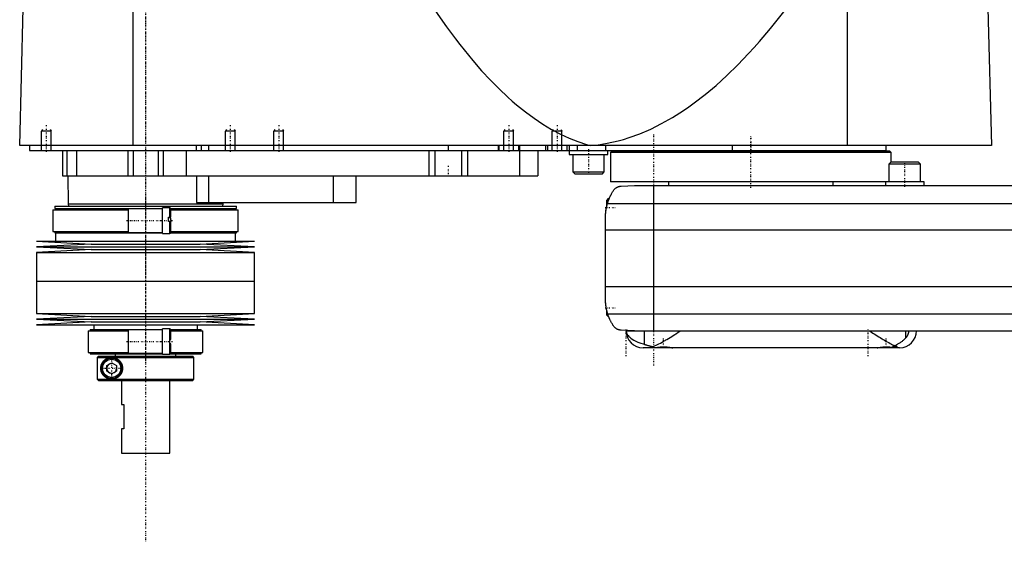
# Model space of a CAD drawing. Extents: x -502 to 174, y -319 to 715.
# Tile 1 of 4: x -502 to -95, y -87 to 129. Entities that reach past the tile are written whole.
import ezdxf

# ---------------------------------------------------------------- set-up
doc = ezdxf.new("R2010")
doc.units = 0
doc.linetypes.add('CENTER', pattern=[1.5, 0.45, -0.5, 0.05, -0.5])
for name, color, linetype in [('AM_0', 7, 'CONTINUOUS'), ('AM_10', 7, 'CONTINUOUS'), ('AM_7', 7, 'CENTER')]:
    doc.layers.add(name, color=color, linetype=linetype)

msp = doc.modelspace()

# ---------------------------------------------------------------- linework, layer by layer
at = {"layer": 'AM_0', "color": 7, "linetype": 'CONTINUOUS'}
for p, q in [((-455.15, 76.5), (-455.15, 137.05)), ((-160, 76.5), (-160, 135.49)), ((-502, 76.5), (-500.5, 133.35)), ((-102, 133.35), (-100.5, 76.5)), ((-100.5, 76.5), (-502, 76.5)), ((-498, 76.5), (-498, 74.5)), ((-498, 74.5), (-144, 74.5)), ((-489, 74.5), (-489.01, 74.51)), ((-484.3, 74.5), (-484.3, 64)), ((-482.5, 74.5), (-482.5, 64)), ((-478.5, 74.5), (-478.5, 64)), ((-457.3, 74.5), (-457.3, 64)), ((-455.19, 74.5), (-455.19, 64)), ((-444.81, 74.5), (-444.81, 64)), ((-442.7, 74.5), (-442.7, 64)), ((-433.21, 74.5), (-433.21, 64)), ((-429.15, 76.5), (-429.15, 74.5)), ((-427, 76.5), (-427, 74.5)), ((-424, 76.5), (-424, 74.5)), ((-333, 74.5), (-333, 64)), ((-330.52, 74.5), (-330.52, 64)), ((-325, 76.5), (-325, 74.5)), ((-319.48, 74.5), (-319.48, 64)), ((-317, 74.5), (-317, 64)), ((-304.35, 76.5), (-304.35, 74.5)), ((-304, 76.5), (-304, 74.5)), ((-296, 76.5), (-296, 74.5)), ((-295.51, 74.5), (-295.51, 64)), ((-295.5, 76.5), (-295.5, 74.5)), ((-288, 74.5), (-288, 64)), ((-284.75, 76.5), (-284.75, 74.5)), ((-284, 76.5), (-284, 74.5)), ((-276, 76.5), (-276, 74.5)), ((-275, 76.5), (-275, 72.9)), ((-271.73, 76.5), (-271.73, 74.5)), ((-260.01, 76.5), (-260.01, 74.5)), ((-259, 72.9), (-259, 74.5)), ((-257.5, 74.2), (-258, 73.7)), ((-258, 73.7), (-258, 61.5)), ((-142, 73.7), (-258, 73.7)), ((-142.5, 74.2), (-257.5, 74.2)), ((-234.25, 74.5), (-234.25, 74.2)), ((-207.66, 76.5), (-207.66, 74.5)), ((-165.75, 74.2), (-165.75, 74.5)), ((-144, 74.5), (-144, 76.5)), ((-142, 73.7), (-142.5, 74.2)), ((-142, 69.6), (-142, 73.7)), ((-275, 72.9), (-259, 72.9)), ((-273.5, 72.9), (-273.5, 65.7)), ((-260.5, 65.7), (-260.5, 72.9)), ((-142.09, 69.6), (-142.89, 68.8)), ((-130.69, 69.6), (-142.09, 69.6)), ((-129.89, 68.8), (-130.69, 69.6)), ((-273.5, 65.7), (-272.7, 64.9)), ((-273.5, 65.7), (-260.5, 65.7)), ((-261.3, 64.9), (-260.5, 65.7)), ((-142.89, 68.8), (-142.89, 61.6)), ((-129.89, 68.8), (-142.89, 68.8)), ((-129.89, 61.6), (-129.89, 68.8)), ((-484.3, 64), (-288, 64)), ((-482.18, 64), (-482, 52.5)), ((-429, 64), (-429, 53)), ((-424, 64), (-424, 53)), ((-372.56, 64), (-372.56, 53)), ((-363, 53), (-363, 64)), ((-272.7, 64.9), (-261.3, 64.9)), ((-144.39, 61.5), (-258, 61.5)), ((-234, 61.5), (-234, 60)), ((-166, 60), (-166, 61.5)), ((-144.39, 61.6), (-144.39, 60)), ((-128.39, 61.6), (-144.39, 61.6)), ((-128.39, 60), (-128.39, 61.6)), ((-253.58, 59.75), (-248, 60)), ((-248, 60), (58, 60)), ((-240, 0), (-240, 60)), ((-429, 53), (-363, 53)), ((-418, 52.5), (-417.99, 53)), ((-259, 54.5), (-259.5, 54)), ((-259.5, 51.41), (-259.5, 54)), ((-258.53, 54.5), (-259, 54.5)), ((-259, 53.21), (-259, 54.5)), ((-488.32, 50), (-488.32, 41)), ((-488.32, 50), (-457, 50)), ((-487.52, 51.5), (-487.52, 50.5)), ((-487.52, 51.5), (-412.48, 51.5)), ((-487.52, 50.5), (-443, 50.5)), ((-487.18, 50.5), (-487.18, 50)), ((-482, 52.5), (-481.9, 51.5)), ((-482, 52.5), (-418, 52.5)), ((-443, 50.35), (-457, 50.35)), ((-457, 40.65), (-457, 50.35)), ((-440, 50.75), (-443, 50.75)), ((-443, 40.25), (-443, 50.75)), ((-440, 46.9), (-440, 50.75)), ((-439.56, 50.5), (-412.48, 50.5)), ((-439.5, 46.9), (-439.5, 50.25)), ((-439.5, 50), (-411.68, 50)), ((-418.1, 51.5), (-418, 52.5)), ((-412.82, 50), (-412.82, 50.5)), ((-412.48, 50.5), (-412.48, 51.5)), ((-411.68, 41), (-411.68, 50)), ((69.24, 52.43), (-259.24, 52.43)), ((-440.5, 46.9), (-439.5, 46.9)), ((-440.5, 45.1), (-440.5, 46.9)), ((-440.5, 46.84), (-440, 46.84)), ((-439.5, 45.1), (-440.5, 45.1)), ((-440, 40.25), (-440, 45.1)), ((-439.5, 40.75), (-439.5, 45.1)), ((-260, 13.03), (-260, 46.97)), ((-488.32, 41), (-457, 41)), ((-487.52, 41), (-487.52, 40.5)), ((-439.5, 41), (-411.68, 41)), ((-412.48, 40.5), (-412.48, 41)), ((70, 41.62), (-260, 41.62)), ((-495, 37), (-472.5, 35.85)), ((-495, 37), (-405, 37)), ((-487.52, 40.5), (-443, 40.5)), ((-487.18, 40.5), (-487.18, 37)), ((-457, 40.65), (-443, 40.65)), ((-443, 40.25), (-440, 40.25)), ((-439.56, 40.5), (-412.48, 40.5)), ((-427.5, 35.85), (-405, 37)), ((-412.82, 37), (-412.82, 40.5)), ((-472.5, 35.85), (-495, 34.7)), ((-495, 34.7), (-472.5, 33.55)), ((-495, 34.7), (-405, 34.7)), ((-472.5, 33.55), (-495, 32.4)), ((-472.5, 35.85), (-427.5, 35.85)), ((-472.5, 33.55), (-427.5, 33.55)), ((-405, 34.7), (-427.5, 35.85)), ((-427.5, 33.55), (-405, 34.7)), ((-405, 32.4), (-427.5, 33.55)), ((-495, 32.4), (-495, 20.5)), ((-495, 32.4), (-405, 32.4)), ((-405, 20.5), (-405, 32.4)), ((-495, 20.5), (-405, 20.5)), ((-495, 20.5), (-495, 7.1)), ((-495, 20.5), (-405, 20.5)), ((-405, 7.1), (-405, 20.5)), ((70, 18.16), (-260, 18.16)), ((-259.5, 6.5), (-259.5, 8.59)), ((-495, 7.1), (-472.5, 5.95)), ((-495, 7.1), (-405, 7.1)), ((-472.5, 5.95), (-495, 4.8)), ((-495, 4.8), (-472.5, 3.65)), ((-495, 4.8), (-405, 4.8)), ((-472.5, 5.95), (-427.5, 5.95)), ((-427.5, 5.95), (-405, 7.1)), ((-405, 4.8), (-427.5, 5.95)), ((-427.5, 3.65), (-405, 4.8)), ((-259.5, 6.5), (-259, 6)), ((69.01, 6.81), (-259.01, 6.81)), ((-259, 6), (-259, 6.79)), ((-259, 6), (-258.72, 6)), ((-472.5, 3.65), (-495, 2.5)), ((-495, 2.5), (-405, 2.5)), ((-473.7, 0), (-473.7, -9)), ((-473.7, 0), (-457, 0)), ((-472.9, 0.5), (-472.9, 0)), ((-472.9, 0.5), (-443, 0.5)), ((-472.5, 3.65), (-427.5, 3.65)), ((-471.4, 2.5), (-471.4, 0.5)), ((-443, 0.4), (-457, 0.4)), ((-457, -9.3), (-457, 0.4)), ((-440, 0.8), (-443, 0.8)), ((-443, -9.7), (-443, 0.8)), ((-440, -9.7), (-440, 0.8)), ((-439.54, 0.5), (-427.1, 0.5)), ((-439.5, -3.55), (-439.5, 0.3)), ((-439.5, 0), (-426.3, 0)), ((-428.6, 0.5), (-428.6, 2.5)), ((-405, 2.5), (-427.5, 3.65)), ((-427.1, 0), (-427.1, 0.5)), ((-426.3, -9), (-426.3, 0)), ((-248, 0), (-253.58, 0.25)), ((-251.5, 0), (58, 0)), ((-243.98, 0), (-243.98, -5.57)), ((-136.02, 0), (-136.02, -3.01)), ((-440, -3.55), (-439.5, -3.55)), ((-439.5, -5.35), (-440, -5.35)), ((-439.5, -9.2), (-439.5, -5.35)), ((-147.6, -7), (-244.5, -7)), ((-239.66, -6.94), (-239.6, -7)), ((-232.4, -7), (-232.39, -6.99)), ((-147.61, -6.99), (-147.6, -7)), ((-138.5, -7), (-147.6, -7)), ((-140, -6.6), (-141.02, -6.6)), ((-140.4, -7), (-140, -6.6)), ((-140, -6.6), (-140, -6.38)), ((-473.7, -9), (-457, -9)), ((-472.9, -9), (-472.9, -9.5)), ((-472.9, -9.5), (-442.99, -9.5)), ((-469.49, -10.5), (-469.99, -11)), ((-469.99, -11), (-430, -11)), ((-469.99, -11), (-469.99, -20)), ((-469.49, -10.5), (-430.5, -10.5)), ((-462.5, -9.5), (-462.5, -10.5)), ((-457, -9.3), (-443, -9.3)), ((-443, -9.7), (-440, -9.7)), ((-439.6, -9.5), (-427.1, -9.5)), ((-439.5, -9), (-426.3, -9)), ((-437.5, -10.5), (-437.5, -9.5)), ((-430, -11), (-430.5, -10.5)), ((-430, -20), (-430, -11)), ((-427.1, -9.5), (-427.1, -9)), ((-466, -14.35), (-464, -13.19)), ((-466, -16.65), (-466, -14.35)), ((-464, -13.19), (-462, -14.35)), ((-462, -14.35), (-462, -16.65)), ((-469.99, -20), (-430, -20)), ((-469.99, -20), (-469.49, -20.5)), ((-464, -17.81), (-466, -16.65)), ((-462, -16.65), (-464, -17.81)), ((-430.5, -20.5), (-430, -20)), ((-469.49, -20.5), (-430.5, -20.5)), ((-460, -20.5), (-460, -30.5)), ((-440, -50.5), (-440, -20.5)), ((-460, -30.5), (-459, -30.5)), ((-459, -30.5), (-459, -40.5)), ((-460, -40.5), (-460, -50.5)), ((-459, -40.5), (-460, -40.5)), ((-460, -50.5), (-440, -50.5))]:
    msp.add_line(p, q, dxfattribs=at)
for points in [[(-331.04, 133.35, 0), (-329.24, 130.69, 0), (-325.62, 125.55, 0), (-322.01, 120.66, 0), (-320.21, 118.31, 0), (-318.4, 116.02, 0), (-314.79, 111.62, 0), (-311.17, 107.47, 0), (-307.56, 103.57, 0), (-303.95, 99.92, 0), (-300.33, 96.51, 0), (-298.53, 94.9, 0), (-296.72, 93.35, 0), (-293.11, 90.44, 0), (-289.49, 87.78, 0), (-285.88, 85.36, 0), (-282.26, 83.19, 0), (-278.65, 81.27, 0), (-276.84, 80.41, 0), (-275.04, 79.6, 0), (-271.42, 78.17, 0), (-267.81, 77, 0), (-266, 76.5, 0)], [(-266, 76.5, 0), (-263.75, 76.74, 0), (-259.26, 77.45, 0), (-254.77, 78.47, 0), (-252.52, 79.09, 0), (-250.27, 79.79, 0), (-245.78, 81.42, 0), (-241.29, 83.35, 0), (-236.8, 85.59, 0), (-232.3, 88.14, 0), (-227.81, 90.99, 0), (-225.56, 92.53, 0), (-223.32, 94.15, 0), (-218.83, 97.61, 0), (-214.33, 101.38, 0), (-209.84, 105.46, 0), (-205.35, 109.84, 0), (-200.86, 114.53, 0), (-198.61, 116.99, 0), (-196.37, 119.53, 0), (-191.88, 124.83, 0), (-187.39, 130.43, 0), (-185.14, 133.35, 0)], [(-259.24, 52.43, 0), (-259.18, 52.62, 0), (-259.06, 53.02, 0), (-258.94, 53.4, 0), (-258.87, 53.6, 0), (-258.8, 53.78, 0), (-258.66, 54.16, 0), (-258.52, 54.53, 0), (-258.37, 54.89, 0), (-258.21, 55.24, 0), (-258.05, 55.58, 0), (-257.97, 55.75, 0), (-257.89, 55.91, 0), (-257.72, 56.24, 0), (-257.56, 56.55, 0), (-257.39, 56.85, 0), (-257.22, 57.14, 0), (-257.05, 57.42, 0), (-256.97, 57.56, 0), (-256.88, 57.69, 0), (-256.72, 57.95, 0), (-256.55, 58.19, 0), (-256.48, 58.31, 0)], [(-256.48, 58.31, 0), (-256.4, 58.39, 0), (-256.26, 58.55, 0), (-256.11, 58.69, 0), (-256.03, 58.76, 0), (-255.95, 58.83, 0), (-255.8, 58.95, 0), (-255.65, 59.06, 0), (-255.49, 59.16, 0), (-255.34, 59.25, 0), (-255.19, 59.33, 0), (-255.11, 59.37, 0), (-255.03, 59.4, 0), (-254.88, 59.46, 0), (-254.74, 59.52, 0), (-254.58, 59.57, 0), (-254.49, 59.6, 0), (-254.46, 59.61, 0), (-254.43, 59.61, 0), (-254.42, 59.62, 0), (-254.41, 59.62, 0), (-254.38, 59.63, 0), (-254.35, 59.64, 0), (-254.32, 59.64, 0), (-254.29, 59.65, 0), (-254.26, 59.66, 0), (-254.25, 59.66, 0), (-254.24, 59.66, 0), (-254.21, 59.67, 0), (-254.18, 59.67, 0), (-254.16, 59.68, 0), (-254.15, 59.68, 0), (-254.12, 59.69, 0), (-254.08, 59.69, 0), (-254.07, 59.69, 0), (-254.05, 59.7, 0), (-254.02, 59.7, 0), (-253.99, 59.71, 0), (-253.96, 59.71, 0), (-253.93, 59.71, 0), (-253.9, 59.72, 0), (-253.88, 59.72, 0), (-253.86, 59.72, 0), (-253.83, 59.73, 0), (-253.8, 59.73, 0), (-253.76, 59.73, 0), (-253.73, 59.74, 0), (-253.7, 59.74, 0), (-253.68, 59.74, 0), (-253.66, 59.74, 0), (-253.63, 59.74, 0), (-253.6, 59.75, 0), (-253.58, 59.75, 0)], [(-258.53, 54.5, 0), (-258.51, 54.55, 0), (-258.47, 54.65, 0), (-258.43, 54.75, 0), (-258.41, 54.79, 0), (-258.39, 54.84, 0), (-258.35, 54.92, 0), (-258.31, 55, 0), (-258.28, 55.08, 0), (-258.25, 55.15, 0), (-258.22, 55.21, 0), (-258.21, 55.24, 0), (-258.2, 55.27, 0), (-258.17, 55.32, 0), (-258.15, 55.37, 0), (-258.13, 55.4, 0), (-258.12, 55.44, 0), (-258.11, 55.46, 0), (-258.1, 55.47, 0), (-258.1, 55.48, 0), (-258.09, 55.49, 0), (-258.09, 55.5, 0), (-258.09, 55.5, 0)], [(-260, 46.97, 0), (-260, 47.12, 0), (-259.99, 47.42, 0), (-259.99, 47.73, 0), (-259.98, 47.88, 0), (-259.97, 48.03, 0), (-259.95, 48.33, 0), (-259.93, 48.63, 0), (-259.9, 48.92, 0), (-259.87, 49.22, 0), (-259.84, 49.52, 0), (-259.82, 49.68, 0), (-259.79, 49.83, 0), (-259.75, 50.13, 0), (-259.7, 50.44, 0), (-259.64, 50.74, 0), (-259.58, 51.05, 0), (-259.51, 51.35, 0), (-259.48, 51.51, 0), (-259.44, 51.66, 0), (-259.37, 51.97, 0), (-259.28, 52.27, 0), (-259.24, 52.43, 0)], [(-260, 46.97, 0), (-260, 47.04, 0), (-260, 47.19, 0), (-260, 47.37, 0), (-259.99, 47.46, 0), (-259.99, 47.55, 0), (-259.98, 47.75, 0), (-259.98, 47.96, 0), (-259.96, 48.18, 0), (-259.95, 48.43, 0), (-259.93, 48.68, 0), (-259.91, 48.81, 0), (-259.9, 48.95, 0), (-259.87, 49.23, 0), (-259.84, 49.51, 0), (-259.8, 49.81, 0), (-259.75, 50.1, 0), (-259.7, 50.4, 0), (-259.68, 50.54, 0), (-259.65, 50.69, 0), (-259.59, 50.98, 0), (-259.53, 51.27, 0), (-259.5, 51.41, 0)], [(-260, 46.97, 0), (-260, 47.04, 0), (-260, 47.19, 0), (-260, 47.37, 0), (-259.99, 47.46, 0), (-259.99, 47.55, 0), (-259.98, 47.75, 0), (-259.98, 47.96, 0), (-259.96, 48.18, 0), (-259.95, 48.43, 0), (-259.93, 48.68, 0), (-259.91, 48.81, 0), (-259.9, 48.95, 0), (-259.87, 49.23, 0), (-259.84, 49.51, 0), (-259.8, 49.81, 0), (-259.75, 50.1, 0), (-259.7, 50.4, 0), (-259.68, 50.54, 0), (-259.65, 50.69, 0), (-259.59, 50.98, 0), (-259.53, 51.27, 0), (-259.5, 51.41, 0)], [(-440, 46.84, 0), (-440, 46.84, 0), (-440, 46.84, 0), (-439.99, 46.84, 0), (-439.99, 46.84, 0), (-439.99, 46.84, 0), (-439.99, 46.84, 0), (-439.98, 46.84, 0), (-439.98, 46.84, 0), (-439.98, 46.84, 0), (-439.98, 46.84, 0), (-439.97, 46.84, 0), (-439.97, 46.84, 0), (-439.97, 46.84, 0), (-439.97, 46.84, 0), (-439.96, 46.84, 0), (-439.96, 46.84, 0), (-439.96, 46.84, 0), (-439.96, 46.84, 0), (-439.96, 46.84, 0), (-439.95, 46.84, 0), (-439.95, 46.83, 0), (-439.95, 46.83, 0), (-439.95, 46.83, 0), (-439.95, 46.83, 0), (-439.94, 46.83, 0), (-439.94, 46.83, 0), (-439.94, 46.83, 0), (-439.94, 46.83, 0), (-439.93, 46.83, 0), (-439.93, 46.83, 0), (-439.93, 46.82, 0), (-439.93, 46.82, 0), (-439.93, 46.82, 0), (-439.93, 46.82, 0), (-439.92, 46.82, 0), (-439.92, 46.82, 0), (-439.92, 46.82, 0), (-439.92, 46.82, 0), (-439.91, 46.81, 0), (-439.91, 46.81, 0), (-439.91, 46.81, 0), (-439.91, 46.81, 0), (-439.91, 46.81, 0), (-439.9, 46.81, 0), (-439.9, 46.81, 0), (-439.9, 46.8, 0), (-439.9, 46.8, 0), (-439.9, 46.8, 0), (-439.9, 46.8, 0), (-439.89, 46.8, 0), (-439.89, 46.79, 0), (-439.87, 46.78, 0), (-439.87, 46.77, 0), (-439.86, 46.77, 0), (-439.85, 46.75, 0), (-439.84, 46.74, 0), (-439.83, 46.72, 0), (-439.82, 46.71, 0), (-439.81, 46.7, 0), (-439.81, 46.69, 0), (-439.8, 46.68, 0), (-439.8, 46.66, 0), (-439.79, 46.65, 0), (-439.78, 46.64, 0), (-439.78, 46.63, 0), (-439.77, 46.62, 0), (-439.77, 46.6, 0), (-439.76, 46.59, 0), (-439.76, 46.58, 0), (-439.76, 46.57, 0), (-439.75, 46.55, 0), (-439.73, 46.5, 0), (-439.71, 46.4, 0), (-439.68, 46.3, 0), (-439.67, 46.19, 0), (-439.65, 46.09, 0), (-439.65, 46.03, 0), (-439.64, 45.98, 0), (-439.63, 45.87, 0), (-439.63, 45.77, 0), (-439.62, 45.66, 0), (-439.62, 45.56, 0), (-439.62, 45.46, 0), (-439.62, 45.41, 0), (-439.62, 45.36, 0), (-439.63, 45.26, 0), (-439.63, 45.15, 0), (-439.63, 45.1, 0)], [(-259.01, 6.81, 0), (-259.06, 6.99, 0), (-259.17, 7.33, 0), (-259.27, 7.68, 0), (-259.32, 7.85, 0), (-259.36, 8.03, 0), (-259.45, 8.37, 0), (-259.53, 8.72, 0), (-259.6, 9.07, 0), (-259.67, 9.42, 0), (-259.73, 9.77, 0), (-259.76, 9.94, 0), (-259.79, 10.12, 0), (-259.83, 10.46, 0), (-259.88, 10.81, 0), (-259.91, 11.15, 0), (-259.94, 11.5, 0), (-259.96, 11.84, 0), (-259.97, 12.01, 0), (-259.98, 12.18, 0), (-259.99, 12.52, 0), (-260, 12.86, 0), (-260, 13.03, 0)], [(-259.5, 8.59, 0), (-259.53, 8.72, 0), (-259.59, 8.99, 0), (-259.64, 9.26, 0), (-259.67, 9.4, 0), (-259.69, 9.53, 0), (-259.74, 9.8, 0), (-259.78, 10.07, 0), (-259.82, 10.34, 0), (-259.85, 10.62, 0), (-259.88, 10.89, 0), (-259.9, 11.02, 0), (-259.91, 11.15, 0), (-259.93, 11.42, 0), (-259.95, 11.67, 0), (-259.97, 11.91, 0), (-259.98, 12.14, 0), (-259.99, 12.36, 0), (-259.99, 12.47, 0), (-259.99, 12.57, 0), (-260, 12.76, 0), (-260, 12.94, 0), (-260, 13.03, 0)], [(-256.48, 1.69, 0), (-256.55, 1.8, 0), (-256.7, 2.02, 0), (-256.85, 2.25, 0), (-256.92, 2.37, 0), (-257, 2.49, 0), (-257.15, 2.74, 0), (-257.3, 3, 0), (-257.46, 3.27, 0), (-257.61, 3.55, 0), (-257.76, 3.83, 0), (-257.83, 3.98, 0), (-257.91, 4.12, 0), (-258.05, 4.42, 0), (-258.19, 4.72, 0), (-258.33, 5.03, 0), (-258.46, 5.34, 0), (-258.59, 5.66, 0), (-258.66, 5.83, 0), (-258.72, 5.99, 0), (-258.84, 6.32, 0), (-258.95, 6.65, 0), (-259.01, 6.81, 0)], [(-258.32, 5, 0), (-258.32, 5, 0), (-258.32, 5.01, 0), (-258.32, 5.02, 0), (-258.33, 5.03, 0), (-258.33, 5.04, 0), (-258.34, 5.06, 0), (-258.36, 5.09, 0), (-258.37, 5.13, 0), (-258.39, 5.18, 0), (-258.42, 5.23, 0), (-258.43, 5.26, 0), (-258.44, 5.29, 0), (-258.47, 5.35, 0), (-258.49, 5.42, 0), (-258.53, 5.49, 0), (-258.56, 5.58, 0), (-258.59, 5.66, 0), (-258.61, 5.71, 0), (-258.63, 5.75, 0), (-258.66, 5.85, 0), (-258.7, 5.95, 0), (-258.72, 6, 0)], [(-258.32, 5, 0), (-258.32, 5, 0), (-258.32, 5.01, 0), (-258.32, 5.02, 0), (-258.33, 5.03, 0), (-258.33, 5.04, 0), (-258.34, 5.06, 0), (-258.36, 5.09, 0), (-258.37, 5.13, 0), (-258.39, 5.18, 0), (-258.42, 5.23, 0), (-258.43, 5.26, 0), (-258.44, 5.29, 0), (-258.47, 5.35, 0), (-258.49, 5.42, 0), (-258.53, 5.49, 0), (-258.56, 5.58, 0), (-258.59, 5.66, 0), (-258.61, 5.71, 0), (-258.63, 5.75, 0), (-258.66, 5.85, 0), (-258.7, 5.95, 0), (-258.72, 6, 0)], [(-253.58, 0.25, 0), (-253.6, 0.25, 0), (-253.63, 0.26, 0), (-253.66, 0.26, 0), (-253.67, 0.26, 0), (-253.69, 0.26, 0), (-253.72, 0.26, 0), (-253.75, 0.27, 0), (-253.77, 0.27, 0), (-253.8, 0.27, 0), (-253.83, 0.27, 0), (-253.85, 0.28, 0), (-253.86, 0.28, 0), (-253.89, 0.28, 0), (-253.92, 0.28, 0), (-253.95, 0.29, 0), (-253.98, 0.29, 0), (-254.01, 0.3, 0), (-254.02, 0.3, 0), (-254.04, 0.3, 0), (-254.06, 0.31, 0), (-254.09, 0.31, 0), (-254.11, 0.31, 0), (-254.12, 0.32, 0), (-254.15, 0.32, 0), (-254.17, 0.33, 0), (-254.19, 0.33, 0), (-254.2, 0.33, 0), (-254.23, 0.34, 0), (-254.26, 0.34, 0), (-254.28, 0.35, 0), (-254.31, 0.35, 0), (-254.34, 0.36, 0), (-254.35, 0.36, 0), (-254.36, 0.37, 0), (-254.39, 0.37, 0), (-254.41, 0.38, 0), (-254.5, 0.4, 0), (-254.65, 0.45, 0), (-254.81, 0.51, 0), (-254.96, 0.57, 0), (-255.04, 0.6, 0), (-255.12, 0.64, 0), (-255.27, 0.72, 0), (-255.43, 0.81, 0), (-255.6, 0.91, 0), (-255.76, 1.02, 0), (-255.92, 1.15, 0), (-256, 1.21, 0), (-256.08, 1.29, 0), (-256.24, 1.44, 0), (-256.4, 1.6, 0), (-256.48, 1.69, 0)], [(-251.44, 0, 0), (-251.44, 0, 0), (-251.44, 0, 0), (-251.44, -0.01, 0), (-251.44, -0.01, 0), (-251.44, -0.01, 0), (-251.44, -0.01, 0), (-251.44, -0.01, 0), (-251.44, -0.01, 0), (-251.44, -0.02, 0), (-251.44, -0.02, 0), (-251.44, -0.02, 0), (-251.44, -0.02, 0), (-251.44, -0.02, 0), (-251.44, -0.02, 0), (-251.44, -0.03, 0), (-251.44, -0.03, 0), (-251.44, -0.03, 0), (-251.44, -0.03, 0), (-251.44, -0.03, 0), (-251.44, -0.03, 0), (-251.44, -0.04, 0), (-251.44, -0.04, 0), (-251.44, -0.04, 0), (-251.44, -0.04, 0), (-251.44, -0.04, 0), (-251.44, -0.04, 0), (-251.44, -0.04, 0), (-251.44, -0.04, 0), (-251.44, -0.05, 0), (-251.44, -0.05, 0), (-251.44, -0.05, 0), (-251.44, -0.05, 0), (-251.44, -0.05, 0), (-251.44, -0.05, 0), (-251.44, -0.06, 0), (-251.44, -0.06, 0), (-251.44, -0.06, 0), (-251.44, -0.08, 0), (-251.44, -0.09, 0), (-251.44, -0.1, 0), (-251.44, -0.1, 0), (-251.44, -0.11, 0), (-251.44, -0.12, 0), (-251.44, -0.13, 0), (-251.44, -0.13, 0), (-251.44, -0.14, 0), (-251.44, -0.15, 0), (-251.44, -0.16, 0), (-251.44, -0.16, 0), (-251.44, -0.17, 0), (-251.44, -0.18, 0), (-251.44, -0.18, 0), (-251.43, -0.19, 0), (-251.43, -0.19, 0), (-251.43, -0.2, 0), (-251.43, -0.2, 0), (-251.43, -0.21, 0), (-251.43, -0.21, 0), (-251.43, -0.22, 0), (-251.43, -0.24, 0), (-251.43, -0.28, 0), (-251.42, -0.32, 0), (-251.42, -0.36, 0), (-251.41, -0.39, 0), (-251.41, -0.41, 0), (-251.41, -0.43, 0), (-251.4, -0.46, 0), (-251.39, -0.5, 0), (-251.36, -0.63, 0), (-251.33, -0.74, 0), (-251.3, -0.86, 0), (-251.21, -1.09, 0), (-251.08, -1.35, 0), (-250.9, -1.65, 0), (-250.67, -1.97, 0), (-250.36, -2.32, 0), (-250.17, -2.51, 0), (-249.97, -2.7, 0), (-249.49, -3.08, 0), (-248.95, -3.46, 0), (-248.35, -3.82, 0), (-247.69, -4.17, 0), (-246.97, -4.51, 0), (-246.59, -4.67, 0), (-246.19, -4.83, 0), (-245.35, -5.14, 0), (-244.45, -5.43, 0), (-243.98, -5.57, 0)], [(-240.54, -6.54, 0), (-240.25, -6.44, 0), (-239.69, -6.22, 0), (-239.11, -5.96, 0), (-238.82, -5.83, 0), (-238.52, -5.69, 0), (-237.91, -5.38, 0), (-237.29, -5.06, 0), (-236.65, -4.71, 0), (-236, -4.34, 0), (-235.35, -3.96, 0), (-235.01, -3.77, 0), (-234.68, -3.57, 0), (-234.01, -3.16, 0), (-233.33, -2.75, 0), (-232.66, -2.33, 0), (-231.98, -1.9, 0), (-231.31, -1.47, 0), (-230.97, -1.26, 0), (-230.64, -1.05, 0), (-229.97, -0.62, 0), (-229.32, -0.21, 0), (-229, 0, 0)], [(-151, 0, 0), (-150.71, -0.18, 0), (-150.13, -0.56, 0), (-149.55, -0.93, 0), (-149.25, -1.12, 0), (-148.95, -1.31, 0), (-148.35, -1.69, 0), (-147.75, -2.07, 0), (-147.15, -2.45, 0), (-146.55, -2.82, 0), (-145.95, -3.19, 0), (-145.65, -3.37, 0), (-145.35, -3.55, 0), (-144.76, -3.9, 0), (-144.17, -4.24, 0), (-143.59, -4.57, 0), (-143.02, -4.89, 0), (-142.46, -5.19, 0), (-142.18, -5.33, 0), (-141.91, -5.47, 0), (-141.37, -5.74, 0), (-140.84, -5.98, 0), (-140.59, -6.1, 0)], [(-136.02, -3.01, 0), (-135.97, -2.95, 0), (-135.87, -2.84, 0), (-135.77, -2.72, 0), (-135.71, -2.66, 0), (-135.66, -2.6, 0), (-135.56, -2.46, 0), (-135.46, -2.33, 0), (-135.36, -2.18, 0), (-135.27, -2.04, 0), (-135.18, -1.88, 0), (-135.13, -1.8, 0), (-135.09, -1.72, 0), (-135.01, -1.56, 0), (-134.94, -1.39, 0), (-134.9, -1.28, 0), (-134.89, -1.25, 0), (-134.87, -1.22, 0), (-134.87, -1.2, 0), (-134.86, -1.19, 0), (-134.85, -1.16, 0), (-134.84, -1.12, 0), (-134.83, -1.09, 0), (-134.82, -1.06, 0), (-134.81, -1.02, 0), (-134.81, -1.01, 0), (-134.8, -0.99, 0), (-134.79, -0.96, 0), (-134.78, -0.92, 0), (-134.77, -0.89, 0), (-134.76, -0.85, 0), (-134.76, -0.82, 0), (-134.75, -0.8, 0), (-134.75, -0.78, 0), (-134.74, -0.75, 0), (-134.73, -0.71, 0), (-134.73, -0.69, 0), (-134.72, -0.68, 0), (-134.72, -0.64, 0), (-134.71, -0.6, 0), (-134.71, -0.58, 0), (-134.7, -0.56, 0), (-134.7, -0.53, 0), (-134.69, -0.49, 0), (-134.69, -0.45, 0), (-134.68, -0.41, 0), (-134.68, -0.37, 0), (-134.68, -0.35, 0), (-134.67, -0.34, 0), (-134.67, -0.3, 0), (-134.67, -0.26, 0), (-134.67, -0.22, 0), (-134.66, -0.18, 0), (-134.66, -0.14, 0), (-134.66, -0.12, 0), (-134.66, -0.1, 0), (-134.66, -0.06, 0), (-134.66, -0.02, 0), (-134.66, 0, 0)], [(-140.59, -6.1, 0), (-140.43, -6.03, 0), (-140.11, -5.89, 0), (-139.8, -5.75, 0), (-139.65, -5.68, 0), (-139.5, -5.6, 0), (-139.21, -5.44, 0), (-138.92, -5.28, 0), (-138.64, -5.12, 0), (-138.37, -4.95, 0), (-138.11, -4.78, 0), (-137.98, -4.69, 0), (-137.86, -4.6, 0), (-137.61, -4.42, 0), (-137.37, -4.24, 0), (-137.14, -4.05, 0), (-136.92, -3.86, 0), (-136.71, -3.68, 0), (-136.6, -3.58, 0), (-136.5, -3.49, 0), (-136.3, -3.29, 0), (-136.11, -3.1, 0), (-136.02, -3.01, 0)], [(-243.98, -5.57, 0), (-243.9, -5.6, 0), (-243.75, -5.64, 0), (-243.59, -5.69, 0), (-243.51, -5.71, 0), (-243.43, -5.74, 0), (-243.26, -5.79, 0), (-243.08, -5.84, 0), (-242.91, -5.9, 0), (-242.72, -5.95, 0), (-242.54, -6.01, 0), (-242.44, -6.04, 0), (-242.34, -6.07, 0), (-242.15, -6.12, 0), (-241.95, -6.18, 0), (-241.74, -6.24, 0), (-241.53, -6.3, 0), (-241.32, -6.35, 0), (-241.21, -6.38, 0), (-241.1, -6.41, 0), (-240.88, -6.46, 0), (-240.65, -6.52, 0), (-240.54, -6.54, 0)], [(-240.54, -6.54, 0), (-240.51, -6.56, 0), (-240.44, -6.6, 0), (-240.38, -6.63, 0), (-240.34, -6.65, 0), (-240.31, -6.66, 0), (-240.24, -6.69, 0), (-240.18, -6.72, 0), (-240.11, -6.75, 0), (-240.04, -6.78, 0), (-239.97, -6.8, 0), (-239.94, -6.81, 0), (-239.91, -6.82, 0), (-239.84, -6.84, 0), (-239.77, -6.87, 0), (-239.7, -6.88, 0), (-239.64, -6.9, 0), (-239.57, -6.92, 0), (-239.53, -6.92, 0), (-239.5, -6.93, 0), (-239.43, -6.95, 0), (-239.36, -6.96, 0), (-239.33, -6.96, 0)], [(-240.3, -6.96, 0), (-240.3, -6.96, 0), (-240.29, -6.95, 0), (-240.28, -6.95, 0), (-240.27, -6.95, 0), (-240.26, -6.94, 0), (-240.24, -6.94, 0), (-240.21, -6.94, 0), (-240.17, -6.94, 0), (-240.13, -6.93, 0), (-240.08, -6.93, 0), (-240.05, -6.93, 0), (-240.02, -6.93, 0), (-239.96, -6.93, 0), (-239.89, -6.94, 0), (-239.82, -6.94, 0), (-239.74, -6.94, 0), (-239.66, -6.94, 0), (-239.62, -6.95, 0), (-239.57, -6.95, 0), (-239.48, -6.95, 0), (-239.38, -6.96, 0), (-239.33, -6.96, 0)], [(-240.03, -7, 0), (-240.04, -7, 0), (-240.07, -7, 0), (-240.1, -7, 0), (-240.11, -7, 0), (-240.12, -7, 0), (-240.15, -7, 0), (-240.17, -6.99, 0), (-240.19, -6.99, 0), (-240.21, -6.99, 0), (-240.22, -6.99, 0), (-240.23, -6.99, 0), (-240.24, -6.99, 0), (-240.25, -6.98, 0), (-240.26, -6.98, 0), (-240.27, -6.98, 0), (-240.28, -6.97, 0), (-240.29, -6.97, 0), (-240.29, -6.97, 0), (-240.29, -6.97, 0), (-240.3, -6.97, 0), (-240.3, -6.96, 0), (-240.3, -6.96, 0)], [(-239.33, -6.96, 0), (-239.3, -6.96, 0), (-239.25, -6.95, 0), (-239.2, -6.95, 0), (-239.17, -6.94, 0), (-239.15, -6.94, 0), (-239.1, -6.93, 0), (-239.04, -6.92, 0), (-238.99, -6.91, 0), (-238.93, -6.91, 0), (-238.88, -6.9, 0), (-238.85, -6.89, 0), (-238.82, -6.89, 0), (-238.76, -6.88, 0), (-238.7, -6.87, 0), (-238.64, -6.86, 0), (-238.58, -6.85, 0), (-238.51, -6.84, 0), (-238.48, -6.84, 0), (-238.45, -6.83, 0), (-238.39, -6.82, 0), (-238.32, -6.81, 0), (-238.29, -6.8, 0), (-238.25, -6.8, 0), (-238.18, -6.79, 0), (-238.12, -6.78, 0), (-238.08, -6.77, 0), (-238.05, -6.77, 0), (-237.97, -6.76, 0), (-237.9, -6.75, 0), (-237.83, -6.74, 0), (-237.76, -6.73, 0), (-237.69, -6.72, 0), (-237.65, -6.72, 0), (-237.61, -6.71, 0), (-237.54, -6.7, 0), (-237.46, -6.7, 0), (-237.39, -6.69, 0), (-237.31, -6.68, 0), (-237.24, -6.67, 0), (-237.2, -6.67, 0), (-237.16, -6.66, 0), (-237.08, -6.66, 0), (-237, -6.65, 0), (-236.93, -6.65, 0), (-236.85, -6.64, 0), (-236.77, -6.64, 0), (-236.73, -6.63, 0), (-236.69, -6.63, 0), (-236.62, -6.63, 0), (-236.54, -6.62, 0), (-236.46, -6.62, 0), (-236.38, -6.62, 0), (-236.31, -6.62, 0), (-236.27, -6.61, 0), (-236.23, -6.61, 0), (-236.15, -6.61, 0), (-236.08, -6.61, 0), (-236, -6.61, 0), (-235.92, -6.61, 0), (-235.85, -6.61, 0), (-235.81, -6.61, 0), (-235.77, -6.61, 0), (-235.69, -6.62, 0), (-235.62, -6.62, 0), (-235.58, -6.62, 0), (-235.54, -6.62, 0), (-235.46, -6.62, 0), (-235.38, -6.63, 0), (-235.34, -6.63, 0), (-235.3, -6.63, 0), (-235.23, -6.64, 0), (-235.15, -6.64, 0), (-235.07, -6.65, 0), (-234.99, -6.65, 0), (-234.92, -6.66, 0), (-234.88, -6.66, 0), (-234.84, -6.66, 0), (-234.76, -6.67, 0), (-234.69, -6.68, 0), (-234.61, -6.69, 0), (-234.54, -6.7, 0), (-234.46, -6.7, 0), (-234.42, -6.71, 0), (-234.39, -6.71, 0), (-234.31, -6.72, 0), (-234.24, -6.73, 0), (-234.17, -6.74, 0), (-234.1, -6.75, 0), (-234.02, -6.76, 0), (-233.99, -6.76, 0), (-233.95, -6.77, 0), (-233.88, -6.78, 0), (-233.82, -6.79, 0), (-233.75, -6.8, 0), (-233.68, -6.81, 0), (-233.61, -6.82, 0), (-233.58, -6.83, 0), (-233.55, -6.83, 0), (-233.48, -6.84, 0), (-233.42, -6.85, 0), (-233.36, -6.86, 0), (-233.3, -6.87, 0), (-233.24, -6.88, 0), (-233.21, -6.88, 0), (-233.18, -6.89, 0), (-233.12, -6.9, 0), (-233.06, -6.91, 0), (-233.04, -6.91, 0), (-233.01, -6.91, 0), (-232.96, -6.92, 0), (-232.9, -6.93, 0), (-232.88, -6.93, 0), (-232.85, -6.94, 0), (-232.8, -6.95, 0), (-232.75, -6.95, 0), (-232.7, -6.96, 0), (-232.65, -6.97, 0), (-232.6, -6.97, 0), (-232.58, -6.97, 0), (-232.55, -6.98, 0), (-232.51, -6.98, 0), (-232.46, -6.99, 0), (-232.42, -6.99, 0), (-232.37, -6.99, 0), (-232.33, -7, 0), (-232.31, -7, 0), (-232.29, -7, 0), (-232.25, -7, 0), (-232.21, -7, 0), (-232.19, -7, 0)], [(-147.81, -7, 0), (-147.79, -7, 0), (-147.76, -7, 0), (-147.73, -7, 0), (-147.71, -7, 0), (-147.7, -7, 0), (-147.66, -7, 0), (-147.63, -6.99, 0), (-147.59, -6.99, 0), (-147.56, -6.99, 0), (-147.52, -6.98, 0), (-147.5, -6.98, 0), (-147.48, -6.98, 0), (-147.44, -6.98, 0), (-147.41, -6.97, 0), (-147.37, -6.97, 0), (-147.33, -6.96, 0), (-147.29, -6.96, 0), (-147.27, -6.95, 0), (-147.25, -6.95, 0), (-147.2, -6.95, 0), (-147.16, -6.94, 0), (-147.14, -6.94, 0), (-147.12, -6.93, 0), (-147.08, -6.93, 0), (-147.03, -6.92, 0), (-147.01, -6.92, 0), (-146.99, -6.91, 0), (-146.94, -6.91, 0), (-146.9, -6.9, 0), (-146.85, -6.89, 0), (-146.8, -6.89, 0), (-146.76, -6.88, 0), (-146.73, -6.87, 0), (-146.71, -6.87, 0), (-146.66, -6.86, 0), (-146.61, -6.85, 0), (-146.56, -6.85, 0), (-146.5, -6.84, 0), (-146.45, -6.83, 0), (-146.42, -6.83, 0), (-146.4, -6.82, 0), (-146.34, -6.81, 0), (-146.29, -6.81, 0), (-146.24, -6.8, 0), (-146.18, -6.79, 0), (-146.12, -6.78, 0), (-146.1, -6.78, 0), (-146.07, -6.77, 0), (-146.01, -6.76, 0), (-145.95, -6.76, 0), (-145.89, -6.75, 0), (-145.84, -6.74, 0), (-145.78, -6.73, 0), (-145.75, -6.73, 0), (-145.72, -6.73, 0), (-145.66, -6.72, 0), (-145.6, -6.71, 0), (-145.54, -6.7, 0), (-145.47, -6.7, 0), (-145.41, -6.69, 0), (-145.38, -6.69, 0), (-145.35, -6.68, 0), (-145.29, -6.68, 0), (-145.23, -6.67, 0), (-145.2, -6.67, 0), (-145.16, -6.67, 0), (-145.1, -6.66, 0), (-145.04, -6.65, 0), (-145.01, -6.65, 0), (-144.98, -6.65, 0), (-144.91, -6.64, 0), (-144.85, -6.64, 0), (-144.79, -6.64, 0), (-144.72, -6.63, 0), (-144.66, -6.63, 0), (-144.63, -6.63, 0), (-144.6, -6.63, 0), (-144.53, -6.62, 0), (-144.47, -6.62, 0), (-144.41, -6.62, 0), (-144.34, -6.62, 0), (-144.28, -6.61, 0), (-144.25, -6.61, 0), (-144.22, -6.61, 0), (-144.15, -6.61, 0), (-144.09, -6.61, 0), (-144.03, -6.61, 0), (-143.97, -6.61, 0), (-143.91, -6.61, 0), (-143.87, -6.61, 0), (-143.84, -6.61, 0), (-143.78, -6.61, 0), (-143.72, -6.61, 0), (-143.65, -6.62, 0), (-143.59, -6.62, 0), (-143.53, -6.62, 0), (-143.5, -6.62, 0), (-143.47, -6.62, 0), (-143.4, -6.63, 0), (-143.34, -6.63, 0), (-143.27, -6.63, 0), (-143.21, -6.64, 0), (-143.15, -6.64, 0), (-143.12, -6.64, 0), (-143.08, -6.64, 0), (-143.02, -6.65, 0), (-142.96, -6.65, 0), (-142.93, -6.66, 0), (-142.9, -6.66, 0), (-142.83, -6.67, 0), (-142.77, -6.67, 0), (-142.74, -6.67, 0), (-142.71, -6.68, 0), (-142.65, -6.68, 0), (-142.58, -6.69, 0), (-142.52, -6.7, 0), (-142.46, -6.7, 0), (-142.4, -6.71, 0), (-142.37, -6.71, 0), (-142.34, -6.72, 0), (-142.28, -6.73, 0), (-142.22, -6.73, 0), (-142.16, -6.74, 0), (-142.1, -6.75, 0), (-142.05, -6.76, 0), (-142.02, -6.76, 0), (-141.99, -6.76, 0), (-141.93, -6.77, 0), (-141.87, -6.78, 0), (-141.85, -6.78, 0)], [(-141.85, -6.78, 0), (-141.81, -6.77, 0), (-141.74, -6.75, 0), (-141.67, -6.72, 0), (-141.63, -6.7, 0), (-141.59, -6.69, 0), (-141.52, -6.66, 0), (-141.45, -6.63, 0), (-141.38, -6.59, 0), (-141.31, -6.56, 0), (-141.24, -6.52, 0), (-141.2, -6.5, 0), (-141.17, -6.48, 0), (-141.1, -6.44, 0), (-141.03, -6.4, 0), (-140.96, -6.36, 0), (-140.89, -6.31, 0), (-140.82, -6.27, 0), (-140.79, -6.25, 0), (-140.75, -6.22, 0), (-140.69, -6.17, 0), (-140.62, -6.12, 0), (-140.59, -6.1, 0)], [(-141.85, -6.78, 0), (-141.74, -6.76, 0), (-141.53, -6.72, 0), (-141.33, -6.67, 0), (-141.24, -6.65, 0), (-141.14, -6.63, 0), (-140.96, -6.59, 0), (-140.79, -6.54, 0), (-140.63, -6.51, 0), (-140.48, -6.47, 0), (-140.34, -6.44, 0), (-140.28, -6.43, 0), (-140.22, -6.41, 0), (-140.11, -6.39, 0), (-140.01, -6.38, 0), (-139.92, -6.37, 0), (-139.85, -6.37, 0), (-139.79, -6.37, 0), (-139.77, -6.38, 0), (-139.75, -6.38, 0), (-139.72, -6.4, 0), (-139.7, -6.42, 0), (-139.7, -6.44, 0)], [(-139.7, -6.44, 0), (-139.7, -6.44, 0), (-139.7, -6.45, 0), (-139.71, -6.47, 0), (-139.71, -6.48, 0), (-139.72, -6.48, 0), (-139.73, -6.5, 0), (-139.74, -6.52, 0), (-139.76, -6.53, 0), (-139.78, -6.55, 0), (-139.8, -6.57, 0), (-139.82, -6.58, 0), (-139.83, -6.59, 0), (-139.86, -6.61, 0), (-139.89, -6.63, 0), (-139.92, -6.65, 0), (-139.96, -6.67, 0), (-140, -6.69, 0), (-140.02, -6.7, 0), (-140.04, -6.71, 0), (-140.08, -6.73, 0), (-140.13, -6.75, 0), (-140.16, -6.76, 0)], [(-464, -20, 0), (-464.06, -20, 0), (-464.19, -20, 0), (-464.32, -19.99, 0), (-464.38, -19.98, 0), (-464.44, -19.98, 0), (-464.57, -19.96, 0), (-464.7, -19.95, 0), (-464.82, -19.92, 0), (-464.94, -19.9, 0), (-465.07, -19.87, 0), (-465.13, -19.86, 0), (-465.19, -19.84, 0), (-465.31, -19.81, 0), (-465.43, -19.77, 0), (-465.55, -19.73, 0), (-465.66, -19.68, 0), (-465.78, -19.63, 0), (-465.83, -19.61, 0), (-465.89, -19.58, 0), (-466, -19.53, 0), (-466.11, -19.47, 0), (-466.16, -19.45, 0), (-466.22, -19.42, 0), (-466.32, -19.35, 0), (-466.43, -19.29, 0), (-466.48, -19.26, 0), (-466.53, -19.22, 0), (-466.63, -19.15, 0), (-466.72, -19.08, 0), (-466.82, -19.01, 0), (-466.91, -18.93, 0), (-467, -18.85, 0), (-467.05, -18.81, 0), (-467.09, -18.77, 0), (-467.17, -18.69, 0), (-467.26, -18.6, 0), (-467.34, -18.52, 0), (-467.42, -18.43, 0), (-467.49, -18.34, 0), (-467.53, -18.29, 0), (-467.57, -18.25, 0), (-467.64, -18.15, 0), (-467.71, -18.05, 0), (-467.78, -17.94, 0), (-467.85, -17.83, 0), (-467.91, -17.72, 0), (-467.95, -17.66, 0), (-467.98, -17.6, 0), (-468.04, -17.48, 0), (-468.1, -17.36, 0), (-468.15, -17.23, 0), (-468.21, -17.1, 0), (-468.25, -16.97, 0), (-468.28, -16.9, 0), (-468.3, -16.83, 0), (-468.34, -16.69, 0), (-468.38, -16.55, 0), (-468.41, -16.4, 0), (-468.43, -16.31, 0), (-468.43, -16.28, 0), (-468.44, -16.26, 0), (-468.44, -16.24, 0), (-468.44, -16.23, 0), (-468.44, -16.21, 0), (-468.45, -16.18, 0), (-468.45, -16.15, 0), (-468.46, -16.13, 0), (-468.46, -16.1, 0), (-468.46, -16.09, 0), (-468.46, -16.07, 0), (-468.47, -16.05, 0), (-468.47, -16.02, 0), (-468.47, -16.01, 0), (-468.47, -15.99, 0), (-468.48, -15.97, 0), (-468.48, -15.94, 0), (-468.48, -15.93, 0), (-468.48, -15.91, 0), (-468.48, -15.89, 0), (-468.49, -15.86, 0), (-468.49, -15.83, 0), (-468.49, -15.8, 0), (-468.49, -15.77, 0), (-468.49, -15.76, 0), (-468.49, -15.75, 0), (-468.49, -15.72, 0), (-468.5, -15.69, 0), (-468.5, -15.66, 0), (-468.5, -15.63, 0), (-468.5, -15.6, 0), (-468.5, -15.59, 0), (-468.5, -15.57, 0), (-468.5, -15.54, 0), (-468.5, -15.51, 0), (-468.5, -15.5, 0), (-468.5, -15.49, 0), (-468.5, -15.46, 0), (-468.5, -15.43, 0), (-468.5, -15.41, 0), (-468.5, -15.4, 0), (-468.5, -15.37, 0), (-468.5, -15.34, 0), (-468.5, -15.31, 0), (-468.49, -15.28, 0), (-468.49, -15.25, 0), (-468.49, -15.24, 0), (-468.49, -15.23, 0), (-468.49, -15.2, 0), (-468.49, -15.17, 0), (-468.49, -15.14, 0), (-468.48, -15.11, 0), (-468.48, -15.09, 0), (-468.48, -15.07, 0), (-468.48, -15.06, 0), (-468.48, -15.03, 0), (-468.47, -15.01, 0), (-468.47, -14.99, 0), (-468.47, -14.98, 0), (-468.47, -14.95, 0), (-468.46, -14.93, 0), (-468.46, -14.91, 0), (-468.46, -14.9, 0), (-468.46, -14.87, 0), (-468.45, -14.85, 0), (-468.45, -14.82, 0), (-468.44, -14.79, 0), (-468.44, -14.77, 0), (-468.44, -14.76, 0), (-468.44, -14.74, 0), (-468.43, -14.72, 0), (-468.43, -14.69, 0), (-468.41, -14.6, 0), (-468.38, -14.45, 0), (-468.34, -14.31, 0), (-468.3, -14.17, 0), (-468.28, -14.1, 0), (-468.25, -14.03, 0), (-468.21, -13.9, 0), (-468.15, -13.77, 0), (-468.1, -13.64, 0), (-468.04, -13.52, 0), (-467.98, -13.4, 0), (-467.95, -13.34, 0), (-467.91, -13.28, 0), (-467.85, -13.17, 0), (-467.78, -13.06, 0), (-467.71, -12.95, 0), (-467.64, -12.85, 0), (-467.57, -12.75, 0), (-467.53, -12.71, 0), (-467.49, -12.66, 0), (-467.42, -12.57, 0), (-467.34, -12.48, 0), (-467.26, -12.4, 0), (-467.17, -12.31, 0), (-467.09, -12.23, 0), (-467.05, -12.19, 0), (-467, -12.15, 0), (-466.91, -12.07, 0), (-466.82, -11.99, 0), (-466.72, -11.92, 0), (-466.63, -11.85, 0), (-466.53, -11.78, 0), (-466.48, -11.74, 0), (-466.43, -11.71, 0), (-466.32, -11.65, 0), (-466.22, -11.58, 0), (-466.16, -11.55, 0), (-466.11, -11.53, 0), (-466, -11.47, 0), (-465.89, -11.42, 0), (-465.83, -11.39, 0), (-465.78, -11.37, 0), (-465.66, -11.32, 0), (-465.55, -11.27, 0), (-465.43, -11.23, 0), (-465.31, -11.19, 0), (-465.19, -11.16, 0), (-465.13, -11.14, 0), (-465.07, -11.13, 0), (-464.94, -11.1, 0), (-464.82, -11.08, 0), (-464.7, -11.05, 0), (-464.57, -11.04, 0), (-464.44, -11.02, 0), (-464.38, -11.02, 0), (-464.32, -11.01, 0), (-464.19, -11, 0), (-464.06, -11, 0), (-464, -11, 0)], [(-464, -11, 0), (-463.95, -11, 0), (-463.85, -11, 0), (-463.74, -11.01, 0), (-463.69, -11.01, 0), (-463.63, -11.01, 0), (-463.52, -11.03, 0), (-463.42, -11.04, 0), (-463.3, -11.05, 0), (-463.19, -11.07, 0), (-463.08, -11.09, 0), (-463.02, -11.11, 0), (-462.97, -11.12, 0), (-462.85, -11.15, 0), (-462.74, -11.18, 0), (-462.63, -11.21, 0), (-462.51, -11.25, 0), (-462.4, -11.29, 0), (-462.34, -11.32, 0), (-462.28, -11.34, 0), (-462.17, -11.39, 0), (-462.06, -11.44, 0), (-462, -11.47, 0), (-461.95, -11.5, 0), (-461.83, -11.56, 0), (-461.72, -11.62, 0), (-461.67, -11.65, 0), (-461.61, -11.68, 0), (-461.51, -11.75, 0), (-461.4, -11.83, 0), (-461.3, -11.9, 0), (-461.19, -11.98, 0), (-461.09, -12.06, 0), (-461.04, -12.11, 0), (-461, -12.15, 0), (-460.9, -12.24, 0), (-460.81, -12.33, 0), (-460.71, -12.42, 0), (-460.63, -12.52, 0), (-460.54, -12.62, 0), (-460.5, -12.68, 0), (-460.45, -12.73, 0), (-460.37, -12.84, 0), (-460.29, -12.95, 0), (-460.21, -13.07, 0), (-460.14, -13.19, 0), (-460.06, -13.32, 0), (-460.03, -13.38, 0), (-460, -13.45, 0), (-459.93, -13.58, 0), (-459.87, -13.71, 0), (-459.81, -13.85, 0), (-459.76, -13.99, 0), (-459.71, -14.13, 0), (-459.69, -14.2, 0), (-459.67, -14.27, 0), (-459.63, -14.41, 0), (-459.6, -14.56, 0), (-459.57, -14.7, 0), (-459.55, -14.85, 0), (-459.53, -14.99, 0), (-459.52, -15.07, 0), (-459.51, -15.14, 0), (-459.51, -15.28, 0), (-459.5, -15.43, 0), (-459.5, -15.5, 0), (-459.5, -15.57, 0), (-459.51, -15.72, 0), (-459.51, -15.86, 0), (-459.52, -15.93, 0), (-459.53, -16.01, 0), (-459.55, -16.15, 0), (-459.57, -16.3, 0), (-459.6, -16.44, 0), (-459.63, -16.59, 0), (-459.67, -16.73, 0), (-459.69, -16.8, 0), (-459.71, -16.87, 0), (-459.76, -17.01, 0), (-459.81, -17.15, 0), (-459.87, -17.29, 0), (-459.93, -17.42, 0), (-460, -17.55, 0), (-460.03, -17.62, 0), (-460.06, -17.68, 0), (-460.14, -17.81, 0), (-460.21, -17.93, 0), (-460.29, -18.05, 0), (-460.37, -18.16, 0), (-460.45, -18.27, 0), (-460.5, -18.32, 0), (-460.54, -18.38, 0), (-460.63, -18.48, 0), (-460.71, -18.58, 0), (-460.81, -18.67, 0), (-460.9, -18.76, 0), (-461, -18.85, 0), (-461.04, -18.89, 0), (-461.09, -18.94, 0), (-461.19, -19.02, 0), (-461.3, -19.1, 0), (-461.4, -19.17, 0), (-461.51, -19.25, 0), (-461.61, -19.32, 0), (-461.67, -19.35, 0), (-461.72, -19.38, 0), (-461.83, -19.44, 0), (-461.95, -19.5, 0), (-462, -19.53, 0), (-462.06, -19.56, 0), (-462.17, -19.61, 0), (-462.28, -19.66, 0), (-462.34, -19.68, 0), (-462.4, -19.71, 0), (-462.51, -19.75, 0), (-462.63, -19.79, 0), (-462.74, -19.82, 0), (-462.85, -19.85, 0), (-462.97, -19.88, 0), (-463.02, -19.89, 0), (-463.08, -19.91, 0), (-463.19, -19.93, 0), (-463.3, -19.95, 0), (-463.42, -19.96, 0), (-463.52, -19.97, 0), (-463.63, -19.99, 0), (-463.69, -19.99, 0), (-463.74, -19.99, 0), (-463.85, -20, 0), (-463.95, -20, 0), (-464, -20, 0)]]:
    msp.add_polyline3d(points, dxfattribs=at)
for radius in [4.25, 3.75]:
    msp.add_circle((-464, -15.5), radius, dxfattribs=at)
for centre, radius, start, end in [((-440, 50.25), 0.5, 0, 90), ((-440, 40.75), 0.5, 270, 0), ((-440, 0.3), 0.5, 0, 90), ((-138.5, 0), 7, 270, 0), ((-244.5, 0), 7, 180, 270), ((-440, -9.2), 0.5, 270, 0)]:
    msp.add_arc(centre, radius, start, end, dxfattribs=at)
at = {"layer": 'AM_10', "color": 7, "linetype": 'CONTINUOUS'}
for p, q in [((-492.62, 83.16), (-493, 82.5)), ((-489, 82.5), (-493, 82.5)), ((-493, 74.5), (-493, 82.5)), ((-489.38, 83.16), (-489, 82.5)), ((-489, 74.5), (-489, 82.5)), ((-416.62, 83.16), (-417, 82.5)), ((-413, 82.5), (-417, 82.5)), ((-417, 74.5), (-417, 82.5)), ((-413.38, 83.16), (-413, 82.5)), ((-413, 74.5), (-413, 82.5)), ((-396.62, 83.16), (-397, 82.5)), ((-393, 82.5), (-397, 82.5)), ((-397, 74.5), (-397, 82.5)), ((-393.38, 83.16), (-393, 82.5)), ((-393, 74.5), (-393, 82.5)), ((-301.62, 83.16), (-302, 82.5)), ((-298, 82.5), (-302, 82.5)), ((-302, 74.5), (-302, 82.5)), ((-298.38, 83.16), (-298, 82.5)), ((-298, 74.5), (-298, 82.5)), ((-281.62, 83.16), (-282, 82.5)), ((-278, 82.5), (-282, 82.5)), ((-282, 74.5), (-282, 82.5)), ((-278.38, 83.16), (-278, 82.5)), ((-278, 74.5), (-278, 82.5))]:
    msp.add_line(p, q, dxfattribs=at)
msp.add_arc((-464, -15.5), 2.01, 75, 15, dxfattribs=at)
at = {"layer": 'AM_7', "color": 4, "linetype": 'CENTER'}
for p, q in [((-450, 715.48), (-450, -86.97)), ((-450, 284.39), (-450, 22.81)), ((-491, 85), (-491, 74)), ((-415, 85), (-415, 74)), ((-395, 85), (-395, 74)), ((-300, 85), (-300, 74)), ((-280, 85), (-280, 74)), ((-240, -14.35), (-240, 81.35)), ((-200, 59.02), (-200, 80.47)), ((-200, 79.75), (-200, 74.25)), ((-267, 74.98), (-267, 64.42)), ((-136.39, 59.52), (-136.39, 70.08)), ((-325, 68.2), (-325, 63.8)), ((-450, 54.6), (-450, -13.6)), ((-450, 53.05), (-450, 18.95)), ((-260.2, 51), (-255.8, 51)), ((-457.88, 45.5), (-438.62, 45.5)), ((-260.2, 9.5), (-255.8, 9.5)), ((-251.5, -10.5), (-251.5, 0.5)), ((-151.5, -10.5), (-151.5, 0.5)), ((-236, -7.2), (-236, -2.8)), ((-144, -7.2), (-144, -2.8)), ((-457.88, -4.45), (-438.62, -4.45)), ((-464, -19.96), (-464, -11.04)), ((-468.46, -15.5), (-459.54, -15.5))]:
    msp.add_line(p, q, dxfattribs=at)

doc.saveas('drawing.dxf')
